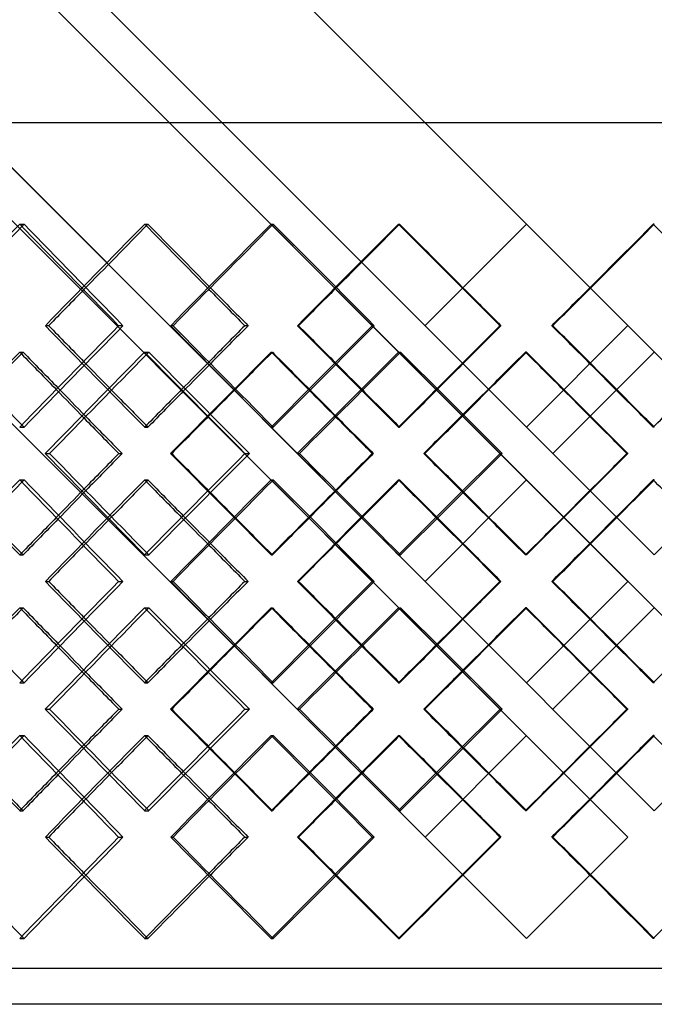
# Model space of a CAD drawing. Header units: millimetres. Extents: x -448 to 448, y -205 to 371.
# Tile 7 of 15: x -71 to 18, y -28 to 109. Entities that reach past the tile are written whole.
import ezdxf

# ---------------------------------------------------------------- set-up
doc = ezdxf.new("R2010")
doc.units = ezdxf.units.MM
doc.layers.add('HIDDEN', color=7, linetype='Continuous')
doc.layers.add('THICK', color=7, linetype='Continuous')

msp = doc.modelspace()

# ---------------------------------------------------------------- linework, layer by layer
at = {"layer": 'HIDDEN'}
for p, q in [((-287.5, 95), (287.5, 95)), ((-70.73, 80.82), (-70.13, 80.82)), ((-53.29, 80.82), (-52.83, 80.82)), ((-35.64, 80.82), (-35.33, 80.82)), ((-17.85, 80.82), (-17.7, 80.82)), ((0, 80.82), (0, 80.82)), ((17.85, 80.82), (17.7, 80.82)), ((-67.14, 66.67), (-66.68, 66.67)), ((-56.93, 66.67), (-56.32, 66.67)), ((-31.96, 66.67), (-31.8, 66.67)), ((-21.55, 66.67), (-21.24, 66.67)), ((-14.15, 66.67), (-14.15, 66.67)), ((14.15, 66.67), (14.15, 66.67)), ((-70.72, 62.99), (-70.26, 62.99)), ((-53.31, 62.99), (-52.7, 62.99)), ((-35.62, 62.99), (-35.46, 62.99)), ((-17.87, 62.99), (-17.56, 62.99)), ((0.02, 62.99), (-0.13, 62.99)), ((17.83, 62.99), (17.83, 62.99)), ((-70.73, 52.51), (-70.13, 52.51)), ((-53.29, 52.51), (-52.83, 52.51)), ((-35.64, 52.51), (-35.33, 52.51)), ((-17.85, 52.51), (-17.7, 52.51)), ((0, 52.51), (0, 52.51)), ((17.85, 52.51), (17.7, 52.51)), ((-49.67, 48.83), (-49.51, 48.83)), ((-39.28, 48.83), (-38.67, 48.83)), ((-3.68, 48.83), (-3.37, 48.83)), ((3.68, 48.83), (3.68, 48.83)), ((14.18, 48.83), (14.02, 48.83)), ((-70.73, 45.15), (-70.13, 45.15)), ((-53.29, 45.15), (-52.83, 45.15)), ((-35.64, 45.15), (-35.33, 45.15)), ((-17.85, 45.15), (-17.7, 45.15)), ((0, 45.15), (0, 45.15)), ((17.85, 45.15), (17.7, 45.15)), ((-70.72, 34.68), (-70.26, 34.68)), ((-53.31, 34.68), (-52.7, 34.68)), ((-35.62, 34.68), (-35.46, 34.68)), ((-17.87, 34.68), (-17.56, 34.68)), ((0.02, 34.68), (-0.13, 34.68)), ((17.83, 34.68), (17.83, 34.68)), ((-67.14, 31), (-66.68, 31)), ((-56.93, 31), (-56.32, 31)), ((-31.96, 31), (-31.8, 31)), ((-21.55, 31), (-21.24, 31)), ((-14.15, 31), (-14.15, 31)), ((14.15, 31), (14.15, 31)), ((-70.72, 27.32), (-70.26, 27.32)), ((-53.31, 27.32), (-52.7, 27.32)), ((-35.62, 27.32), (-35.46, 27.32)), ((-17.87, 27.32), (-17.56, 27.32)), ((0.02, 27.32), (-0.13, 27.32)), ((17.83, 27.32), (17.83, 27.32)), ((-70.73, 16.85), (-70.13, 16.85)), ((-53.29, 16.85), (-52.83, 16.85)), ((-35.64, 16.85), (-35.33, 16.85)), ((-17.85, 16.85), (-17.7, 16.85)), ((0, 16.85), (0, 16.85)), ((17.85, 16.85), (17.7, 16.85)), ((-49.67, 13.17), (-49.51, 13.17)), ((-39.28, 13.17), (-38.67, 13.17)), ((-3.68, 13.17), (-3.37, 13.17)), ((3.68, 13.17), (3.68, 13.17)), ((14.18, 13.17), (14.02, 13.17)), ((-70.73, 9.49), (-70.13, 9.49)), ((-53.29, 9.49), (-52.83, 9.49)), ((-35.64, 9.49), (-35.33, 9.49)), ((-17.85, 9.49), (-17.7, 9.49)), ((0, 9.49), (0, 9.49)), ((17.85, 9.49), (17.7, 9.49)), ((-70.72, -0.99), (-70.26, -0.99)), ((-53.31, -0.99), (-52.7, -0.99)), ((-35.62, -0.99), (-35.46, -0.99)), ((-17.87, -0.99), (-17.56, -0.99)), ((0.02, -0.99), (-0.13, -0.99)), ((17.83, -0.99), (17.83, -0.99)), ((-67.14, -4.67), (-66.68, -4.67)), ((-56.93, -4.67), (-56.32, -4.67)), ((-31.96, -4.67), (-31.8, -4.67)), ((-21.55, -4.67), (-21.24, -4.67)), ((-14.15, -4.67), (-14.15, -4.67)), ((14.15, -4.67), (14.15, -4.67)), ((-70.73, -18.82), (-70.13, -18.82)), ((-53.29, -18.82), (-52.83, -18.82)), ((-35.64, -18.82), (-35.33, -18.82)), ((-17.85, -18.82), (-17.7, -18.82)), ((0, -18.82), (0, -18.82)), ((17.85, -18.82), (17.7, -18.82)), ((287.5, -23), (-287.5, -23))]:
    msp.add_line(p, q, dxfattribs=at)
for centre, major_axis, ratio, start_param, end_param in [((0, 80.82), (285.32, 285.32), 0.123827, 1.693996, 1.69509), ((0, 80.82), (285.32, -285.32), 0.123827, -1.693996, -1.64475), ((0, 80.82), (288.76, 288.76), 0.092664, 1.663196, 1.712018), ((0, 80.82), (286.27, 286.27), 0.092664, 1.663196, 1.695082), ((0, 80.82), (288.76, -288.76), 0.092664, -1.663196, -1.63186), ((0, 80.82), (286.27, -286.27), 0.092664, -1.663196, -1.632396), ((0, 80.82), (286.95, 286.95), 0.061678, 1.632396, 1.632935), ((0, 80.82), (286.95, -286.95), 0.061678, -1.632396, -1.58315), ((0, 80.82), (289.86, 289.86), 0.03081, 1.601596, 1.650418), ((0, 80.82), (287.36, 287.36), 0.03081, 1.601596, 1.632933), ((0, 80.82), (289.86, -289.86), 0.03081, -1.601596, -1.570796), ((0, 80.82), (287.36, -287.36), 0.03081, -1.601596, -1.570796), ((0, 80.82), (287.36, 287.36), 0.03081, -1.570796, -1.539996), ((0, 80.82), (289.86, 289.86), 0.03081, -1.570796, -1.539996), ((0, 80.82), (287.36, -287.36), 0.03081, 1.50866, 1.539996), ((0, 52.51), (285.32, 285.32), 0.123827, 1.64475, 1.693996), ((0, 52.51), (288.76, -288.76), 0.092664, -1.712018, -1.663196), ((0, 52.51), (286.95, 286.95), 0.061678, 1.58315, 1.632396), ((0, 52.51), (289.86, -289.86), 0.03081, -1.650418, -1.601596), ((0, 80.82), (288.76, 288.76), 0.092664, 1.724729, 1.773717), ((0, 45.15), (288.76, -288.76), 0.092664, -1.724729, -1.723911), ((0, 45.15), (285.32, 285.32), 0.123827, 1.631927, 1.633008), ((0, 80.82), (285.32, -285.32), 0.123827, -1.631927, -1.58251), ((0, 80.82), (289.86, 289.86), 0.03081, 1.663129, 1.712117), ((0, 45.15), (289.86, -289.86), 0.03081, -1.663129, -1.662861), ((0, 45.15), (286.95, 286.95), 0.061678, 1.570327, 1.570864), ((0, 80.82), (286.95, -286.95), 0.061678, -1.570327, -1.52091), ((0, 80.82), (289.86, 289.86), 0.03081, -1.601795, -1.601529), ((0, 45.15), (289.86, -289.86), 0.03081, 1.552689, 1.601529), ((0, 52.51), (286.27, -286.27), 0.092664, -1.695082, -1.681187), ((0, 52.51), (288.76, 288.76), 0.092664, 1.63186, 1.645151), ((0, 52.51), (286.27, 286.27), 0.092664, 1.632396, 1.645803), ((0, 52.51), (287.36, -287.36), 0.03081, -1.632933, -1.619587), ((0, 52.51), (289.86, 289.86), 0.03081, 1.570796, 1.583552), ((0, 52.51), (287.36, 287.36), 0.03081, 1.570796, 1.583662), ((0, 52.51), (287.36, -287.36), 0.03081, 1.557987, 1.570796), ((0, 52.51), (289.86, -289.86), 0.03081, 1.558098, 1.570796), ((0, 45.15), (288.76, -288.76), 0.092664, -1.706695, -1.692919), ((0, 45.15), (286.27, -286.27), 0.092664, -1.707894, -1.693996), ((0, 80.82), (287.36, 287.36), 0.03081, 1.681666, 1.695074), ((0, 45.15), (289.86, -289.86), 0.03081, -1.645095, -1.631864), ((0, 45.15), (287.36, -287.36), 0.03081, -1.645743, -1.632396), ((0, 80.82), (287.36, 287.36), 0.03081, -1.632933, -1.620066), ((0, 80.82), (289.86, 289.86), 0.03081, -1.632396, -1.619641), ((0, 45.15), (287.36, -287.36), 0.03081, 1.570796, 1.583605), ((0, 52.51), (285.32, -285.32), 0.123827, -1.69509, -1.693996), ((0, 52.51), (288.76, 288.76), 0.092664, 1.66239, 1.663196), ((0, 52.51), (286.95, -286.95), 0.061678, -1.632935, -1.632396), ((0, 52.51), (289.86, 289.86), 0.03081, 1.60133, 1.601596), ((0, 52.51), (289.86, -289.86), 0.03081, 1.539996, 1.540262), ((0, 16.85), (288.76, -288.76), 0.092664, -1.773717, -1.724729), ((0, 16.85), (285.32, 285.32), 0.123827, 1.58251, 1.631927), ((0, 16.85), (289.86, -289.86), 0.03081, -1.712117, -1.663129), ((0, 16.85), (286.95, 286.95), 0.061678, 1.52091, 1.570327), ((0, 52.51), (289.86, 289.86), 0.03081, -1.601529, -1.552689), ((0, 45.15), (285.32, 285.32), 0.123827, 1.693996, 1.69509), ((0, 45.15), (285.32, -285.32), 0.123827, -1.693996, -1.64475), ((0, 45.15), (288.76, 288.76), 0.092664, 1.663196, 1.712018), ((0, 45.15), (288.76, -288.76), 0.092664, -1.663196, -1.66239), ((0, 45.15), (286.95, 286.95), 0.061678, 1.632396, 1.632935), ((0, 45.15), (286.95, -286.95), 0.061678, -1.632396, -1.58315), ((0, 45.15), (289.86, 289.86), 0.03081, 1.601596, 1.650418), ((0, 45.15), (289.86, -289.86), 0.03081, -1.601596, -1.60133), ((0, 45.15), (289.86, 289.86), 0.03081, -1.540262, -1.539996), ((0, 52.51), (288.76, 288.76), 0.092664, 1.692919, 1.706695), ((0, 52.51), (286.27, 286.27), 0.092664, 1.693996, 1.707894), ((0, 16.85), (287.36, -287.36), 0.03081, -1.695074, -1.681666), ((0, 52.51), (289.86, 289.86), 0.03081, 1.631864, 1.645095), ((0, 52.51), (287.36, 287.36), 0.03081, 1.632396, 1.645743), ((0, 16.85), (287.36, -287.36), 0.03081, 1.620066, 1.632933), ((0, 16.85), (289.86, -289.86), 0.03081, 1.619641, 1.632396), ((0, 52.51), (287.36, 287.36), 0.03081, -1.583605, -1.570796), ((0, 45.15), (286.27, 286.27), 0.092664, 1.681187, 1.695082), ((0, 45.15), (288.76, -288.76), 0.092664, -1.645151, -1.63186), ((0, 45.15), (286.27, -286.27), 0.092664, -1.645803, -1.632396), ((0, 45.15), (287.36, 287.36), 0.03081, 1.619587, 1.632933), ((0, 45.15), (289.86, -289.86), 0.03081, -1.583552, -1.570796), ((0, 45.15), (287.36, -287.36), 0.03081, -1.583662, -1.570796), ((0, 45.15), (287.36, 287.36), 0.03081, -1.570796, -1.557987), ((0, 45.15), (289.86, 289.86), 0.03081, -1.570796, -1.558098), ((0, 52.51), (288.76, 288.76), 0.092664, 1.723911, 1.724729), ((0, 52.51), (285.32, -285.32), 0.123827, -1.633008, -1.631927), ((0, 52.51), (289.86, 289.86), 0.03081, 1.662861, 1.663129), ((0, 52.51), (286.95, -286.95), 0.061678, -1.570864, -1.570327), ((0, 16.85), (289.86, -289.86), 0.03081, 1.601529, 1.601795), ((0, 16.85), (285.32, 285.32), 0.123827, 1.64475, 1.693996), ((0, 16.85), (288.76, -288.76), 0.092664, -1.712018, -1.663196), ((0, 16.85), (286.95, 286.95), 0.061678, 1.58315, 1.632396), ((0, 16.85), (289.86, -289.86), 0.03081, -1.650418, -1.601596), ((0, 45.15), (288.76, 288.76), 0.092664, 1.724729, 1.773717), ((0, 9.49), (288.76, -288.76), 0.092664, -1.724729, -1.723911), ((0, 9.49), (285.32, 285.32), 0.123827, 1.631927, 1.633008), ((0, 45.15), (285.32, -285.32), 0.123827, -1.631927, -1.58251), ((0, 45.15), (289.86, 289.86), 0.03081, 1.663129, 1.712117), ((0, 9.49), (289.86, -289.86), 0.03081, -1.663129, -1.662861), ((0, 9.49), (286.95, 286.95), 0.061678, 1.570327, 1.570864), ((0, 45.15), (286.95, -286.95), 0.061678, -1.570327, -1.52091), ((0, 45.15), (289.86, 289.86), 0.03081, -1.601795, -1.601529), ((0, 9.49), (289.86, -289.86), 0.03081, 1.552689, 1.601529), ((0, 16.85), (286.27, -286.27), 0.092664, -1.695082, -1.681187), ((0, 16.85), (288.76, 288.76), 0.092664, 1.63186, 1.645151), ((0, 16.85), (286.27, 286.27), 0.092664, 1.632396, 1.645803), ((0, 16.85), (287.36, -287.36), 0.03081, -1.632933, -1.619587), ((0, 16.85), (289.86, 289.86), 0.03081, 1.570796, 1.583552), ((0, 16.85), (287.36, 287.36), 0.03081, 1.570796, 1.583662), ((0, 16.85), (287.36, -287.36), 0.03081, 1.557987, 1.570796), ((0, 16.85), (289.86, -289.86), 0.03081, 1.558098, 1.570796), ((0, 9.49), (288.76, -288.76), 0.092664, -1.706695, -1.692919), ((0, 9.49), (286.27, -286.27), 0.092664, -1.707894, -1.693996), ((0, 45.15), (287.36, 287.36), 0.03081, 1.681666, 1.695074), ((0, 9.49), (289.86, -289.86), 0.03081, -1.645095, -1.631864), ((0, 9.49), (287.36, -287.36), 0.03081, -1.645743, -1.632396), ((0, 45.15), (287.36, 287.36), 0.03081, -1.632933, -1.620066), ((0, 45.15), (289.86, 289.86), 0.03081, -1.632396, -1.619641), ((0, 9.49), (287.36, -287.36), 0.03081, 1.570796, 1.583605), ((0, 16.85), (285.32, -285.32), 0.123827, -1.69509, -1.693996), ((0, 16.85), (288.76, 288.76), 0.092664, 1.66239, 1.663196), ((0, 16.85), (286.95, -286.95), 0.061678, -1.632935, -1.632396), ((0, 16.85), (289.86, 289.86), 0.03081, 1.60133, 1.601596), ((0, 16.85), (289.86, -289.86), 0.03081, 1.539996, 1.540262), ((0, -18.82), (288.76, -288.76), 0.092664, -1.773717, -1.724729), ((0, -18.82), (285.32, 285.32), 0.123827, 1.58251, 1.631927), ((0, -18.82), (289.86, -289.86), 0.03081, -1.712117, -1.663129), ((0, -18.82), (286.95, 286.95), 0.061678, 1.52091, 1.570327), ((0, 16.85), (289.86, 289.86), 0.03081, -1.601529, -1.552689), ((0, 9.49), (285.32, 285.32), 0.123827, 1.693996, 1.69509), ((0, 9.49), (285.32, -285.32), 0.123827, -1.693996, -1.64475), ((0, 9.49), (288.76, 288.76), 0.092664, 1.663196, 1.712018), ((0, 9.49), (288.76, -288.76), 0.092664, -1.663196, -1.66239), ((0, 9.49), (286.95, 286.95), 0.061678, 1.632396, 1.632935), ((0, 9.49), (286.95, -286.95), 0.061678, -1.632396, -1.58315), ((0, 9.49), (289.86, 289.86), 0.03081, 1.601596, 1.650418), ((0, 9.49), (289.86, -289.86), 0.03081, -1.601596, -1.60133), ((0, 9.49), (289.86, 289.86), 0.03081, -1.540262, -1.539996), ((0, 16.85), (288.76, 288.76), 0.092664, 1.692919, 1.706695), ((0, 16.85), (286.27, 286.27), 0.092664, 1.693996, 1.707894), ((0, -18.82), (287.36, -287.36), 0.03081, -1.695074, -1.681666), ((0, 16.85), (289.86, 289.86), 0.03081, 1.631864, 1.645095), ((0, 16.85), (287.36, 287.36), 0.03081, 1.632396, 1.645743), ((0, -18.82), (287.36, -287.36), 0.03081, 1.620066, 1.632933), ((0, -18.82), (289.86, -289.86), 0.03081, 1.619641, 1.632396), ((0, 16.85), (287.36, 287.36), 0.03081, -1.583605, -1.570796), ((0, 9.49), (286.27, 286.27), 0.092664, 1.681187, 1.695082), ((0, 9.49), (288.76, -288.76), 0.092664, -1.645151, -1.63186), ((0, 9.49), (286.27, -286.27), 0.092664, -1.645803, -1.632396), ((0, 9.49), (287.36, 287.36), 0.03081, 1.619587, 1.632933), ((0, 9.49), (289.86, -289.86), 0.03081, -1.583552, -1.570796), ((0, 9.49), (287.36, -287.36), 0.03081, -1.583662, -1.570796), ((0, 9.49), (287.36, 287.36), 0.03081, -1.570796, -1.557987), ((0, 9.49), (289.86, 289.86), 0.03081, -1.570796, -1.558098), ((0, 16.85), (288.76, 288.76), 0.092664, 1.723911, 1.724729), ((0, 16.85), (285.32, -285.32), 0.123827, -1.633008, -1.631927), ((0, 16.85), (289.86, 289.86), 0.03081, 1.662861, 1.663129), ((0, 16.85), (286.95, -286.95), 0.061678, -1.570864, -1.570327), ((0, -18.82), (289.86, -289.86), 0.03081, 1.601529, 1.601795), ((0, -18.82), (285.32, 285.32), 0.123827, 1.64475, 1.693996), ((0, -18.82), (288.76, -288.76), 0.092664, -1.712018, -1.663196), ((0, -18.82), (286.95, 286.95), 0.061678, 1.58315, 1.632396), ((0, -18.82), (289.86, -289.86), 0.03081, -1.650418, -1.601596), ((0, -18.82), (286.27, -286.27), 0.092664, -1.695082, -1.663196), ((0, -18.82), (288.76, 288.76), 0.092664, 1.63186, 1.663196), ((0, -18.82), (286.27, 286.27), 0.092664, 1.632396, 1.663196), ((0, -18.82), (287.36, -287.36), 0.03081, -1.632933, -1.601596), ((0, -18.82), (289.86, 289.86), 0.03081, 1.570796, 1.601596), ((0, -18.82), (287.36, 287.36), 0.03081, 1.570796, 1.601596), ((0, -18.82), (287.36, -287.36), 0.03081, 1.539996, 1.570796), ((0, -18.82), (289.86, -289.86), 0.03081, 1.539996, 1.570796), ((0, -18.82), (287.36, 287.36), 0.03081, -1.539996, -1.50866), ((0, -18.82), (285.32, -285.32), 0.123827, -1.69509, -1.693996), ((0, -18.82), (286.95, -286.95), 0.061678, -1.632935, -1.632396)]:
    msp.add_ellipse(centre, major_axis=major_axis, ratio=ratio, start_param=start_param, end_param=end_param, dxfattribs=at)
at = {"layer": 'THICK'}
for p, q in [((14.15, 66.67), (-290, 370.82)), ((31.99, 48.83), (-290, 370.82)), ((0, 52.51), (-290, 342.51)), ((17.83, 34.68), (-290, 342.51)), ((14.15, 31), (-290, 335.15)), ((31.99, 13.17), (-290, 335.15)), ((0, 16.85), (-290, 306.85)), ((17.83, -0.99), (-290, 306.85)), ((14.15, -4.67), (-290, 299.49)), ((0, -18.82), (-290, 271.18)), ((-447.5, 95), (447.5, 95)), ((-14.15, 66.67), (0, 80.82)), ((-49.64, 66.67), (-49.33, 66.67)), ((-39.31, 66.67), (-38.85, 66.67)), ((-3.71, 66.67), (-3.55, 66.67)), ((14.15, 66.67), (0, 52.51)), ((3.71, 66.67), (3.55, 66.67)), ((3.68, 48.83), (17.83, 62.99)), ((-67.16, 48.83), (-66.55, 48.83)), ((-56.9, 48.83), (-56.44, 48.83)), ((-31.98, 48.83), (-31.67, 48.83)), ((-21.52, 48.83), (-21.37, 48.83)), ((-14.18, 48.83), (-14.34, 48.83)), ((31.99, 48.83), (17.83, 34.68)), ((-14.15, 31), (0, 45.15)), ((-49.64, 31), (-49.33, 31)), ((-39.31, 31), (-38.85, 31)), ((-3.71, 31), (-3.55, 31)), ((14.15, 31), (0, 16.85)), ((3.71, 31), (3.55, 31)), ((3.68, 13.17), (17.83, 27.32)), ((-67.16, 13.17), (-66.55, 13.17)), ((-56.9, 13.17), (-56.44, 13.17)), ((-31.98, 13.17), (-31.67, 13.17)), ((-21.52, 13.17), (-21.37, 13.17)), ((-14.18, 13.17), (-14.34, 13.17)), ((31.99, 13.17), (17.83, -0.99)), ((-14.15, -4.67), (0, 9.49)), ((-49.64, -4.67), (-49.33, -4.67)), ((-39.31, -4.67), (-38.85, -4.67)), ((-3.71, -4.67), (-3.55, -4.67)), ((14.15, -4.67), (0, -18.82)), ((3.71, -4.67), (3.55, -4.67)), ((290, -28), (-290, -28))]:
    msp.add_line(p, q, dxfattribs=at)
for centre, major_axis, ratio, start_param, end_param in [((0, 80.82), (287.8, 287.8), 0.123827, 1.693996, 1.742818), ((0, 80.82), (285.32, 285.32), 0.123827, 1.69509, 1.743242), ((0, 80.82), (287.8, -287.8), 0.123827, -1.693996, -1.645175), ((0, 80.82), (289.45, 289.45), 0.061678, 1.632396, 1.681218), ((0, 80.82), (286.95, 286.95), 0.061678, 1.632935, 1.681643), ((0, 80.82), (289.45, -289.45), 0.061678, -1.632396, -1.583575), ((0, 80.82), (286.27, 286.27), 0.092664, 1.695082, 1.712442), ((0, 80.82), (288.76, -288.76), 0.092664, -1.63186, -1.614375), ((0, 80.82), (286.27, -286.27), 0.092664, -1.632396, -1.61395), ((0, 80.82), (287.36, 287.36), 0.03081, 1.632933, 1.650843), ((0, 80.82), (289.86, -289.86), 0.03081, -1.570796, -1.552775), ((0, 80.82), (287.36, -287.36), 0.03081, -1.570796, -1.55235), ((0, 80.82), (287.36, 287.36), 0.03081, -1.589243, -1.570796), ((0, 80.82), (289.86, 289.86), 0.03081, -1.588818, -1.570796), ((0, 52.51), (285.32, -285.32), 0.123827, -1.743242, -1.69509), ((0, 52.51), (287.8, 287.8), 0.123827, 1.645175, 1.693996), ((0, 52.51), (286.27, -286.27), 0.092664, -1.712442, -1.695082), ((0, 52.51), (289.45, -289.45), 0.061678, -1.681218, -1.632396), ((0, 52.51), (286.95, -286.95), 0.061678, -1.681643, -1.632935), ((0, 52.51), (288.76, 288.76), 0.092664, 1.614375, 1.63186), ((0, 52.51), (286.27, 286.27), 0.092664, 1.61395, 1.632396), ((0, 52.51), (289.45, 289.45), 0.061678, 1.583575, 1.632396), ((0, 52.51), (287.36, -287.36), 0.03081, -1.650843, -1.632933), ((0, 52.51), (289.86, 289.86), 0.03081, 1.552775, 1.570796), ((0, 52.51), (287.36, 287.36), 0.03081, 1.55235, 1.570796), ((0, 52.51), (287.36, -287.36), 0.03081, 1.570796, 1.589243), ((0, 52.51), (289.86, -289.86), 0.03081, 1.570796, 1.588818), ((0, 80.82), (286.27, 286.27), 0.092664, 1.725265, 1.743266), ((0, 45.15), (288.76, -288.76), 0.092664, -1.723911, -1.706695), ((0, 45.15), (286.27, -286.27), 0.092664, -1.725265, -1.707894), ((0, 45.15), (287.8, 287.8), 0.123827, 1.632463, 1.681304), ((0, 45.15), (285.32, 285.32), 0.123827, 1.633008, 1.681193), ((0, 80.82), (287.8, -287.8), 0.123827, -1.632463, -1.583475), ((0, 80.82), (287.36, 287.36), 0.03081, 1.663665, 1.681666), ((0, 45.15), (289.86, -289.86), 0.03081, -1.662861, -1.645095), ((0, 45.15), (287.36, -287.36), 0.03081, -1.663665, -1.645743), ((0, 45.15), (289.45, 289.45), 0.061678, 1.570863, 1.619704), ((0, 45.15), (286.95, 286.95), 0.061678, 1.570864, 1.619593), ((0, 80.82), (289.45, -289.45), 0.061678, -1.570863, -1.521875), ((0, 80.82), (287.36, 287.36), 0.03081, -1.620066, -1.602065), ((0, 80.82), (289.86, 289.86), 0.03081, -1.619641, -1.601795), ((0, 45.15), (287.36, -287.36), 0.03081, 1.583605, 1.602065), ((0, 52.51), (288.76, 288.76), 0.092664, 1.645151, 1.66239), ((0, 52.51), (289.86, 289.86), 0.03081, 1.583552, 1.60133), ((0, 52.51), (289.86, -289.86), 0.03081, 1.540262, 1.558098), ((0, 52.51), (287.36, 287.36), 0.03081, -1.539996, -1.521527), ((0, 52.51), (286.27, -286.27), 0.092664, -1.681187, -1.663196), ((0, 52.51), (286.27, 286.27), 0.092664, 1.645803, 1.663196), ((0, 52.51), (287.36, -287.36), 0.03081, -1.619587, -1.601596), ((0, 52.51), (287.36, 287.36), 0.03081, 1.583662, 1.601596), ((0, 52.51), (287.36, -287.36), 0.03081, 1.539996, 1.557987), ((0, 45.15), (288.76, -288.76), 0.092664, -1.692919, -1.675889), ((0, 45.15), (286.27, -286.27), 0.092664, -1.693996, -1.675999), ((0, 80.82), (287.36, 287.36), 0.03081, 1.695074, 1.713083), ((0, 45.15), (289.86, -289.86), 0.03081, -1.631864, -1.614289), ((0, 45.15), (287.36, -287.36), 0.03081, -1.632396, -1.614399), ((0, 80.82), (287.36, 287.36), 0.03081, -1.651483, -1.632933), ((0, 80.82), (289.86, 289.86), 0.03081, -1.650518, -1.632396), ((0, 45.15), (287.36, -287.36), 0.03081, 1.552799, 1.570796), ((0, 52.51), (287.8, -287.8), 0.123827, -1.681304, -1.632463), ((0, 52.51), (285.32, -285.32), 0.123827, -1.681193, -1.633008), ((0, 52.51), (288.76, 288.76), 0.092664, 1.675889, 1.692919), ((0, 52.51), (286.27, 286.27), 0.092664, 1.675999, 1.693996), ((0, 16.85), (287.8, 287.8), 0.123827, 1.583475, 1.632463), ((0, 16.85), (287.36, -287.36), 0.03081, -1.713083, -1.695074), ((0, 52.51), (289.45, -289.45), 0.061678, -1.619704, -1.570863), ((0, 52.51), (286.95, -286.95), 0.061678, -1.619593, -1.570864), ((0, 52.51), (289.86, 289.86), 0.03081, 1.614289, 1.631864), ((0, 52.51), (287.36, 287.36), 0.03081, 1.614399, 1.632396), ((0, 16.85), (289.45, 289.45), 0.061678, 1.521875, 1.570863), ((0, 16.85), (287.36, -287.36), 0.03081, 1.632933, 1.651483), ((0, 16.85), (289.86, -289.86), 0.03081, 1.632396, 1.650518), ((0, 52.51), (287.36, 287.36), 0.03081, -1.570796, -1.552799), ((0, 45.15), (287.8, 287.8), 0.123827, 1.693996, 1.742818), ((0, 45.15), (285.32, 285.32), 0.123827, 1.69509, 1.743242), ((0, 45.15), (287.8, -287.8), 0.123827, -1.693996, -1.645175), ((0, 45.15), (286.27, 286.27), 0.092664, 1.663196, 1.681187), ((0, 45.15), (288.76, -288.76), 0.092664, -1.66239, -1.645151), ((0, 45.15), (286.27, -286.27), 0.092664, -1.663196, -1.645803), ((0, 45.15), (289.45, 289.45), 0.061678, 1.632396, 1.681218), ((0, 45.15), (286.95, 286.95), 0.061678, 1.632935, 1.681643), ((0, 45.15), (289.45, -289.45), 0.061678, -1.632396, -1.583575), ((0, 45.15), (287.36, 287.36), 0.03081, 1.601596, 1.619587), ((0, 45.15), (289.86, -289.86), 0.03081, -1.60133, -1.583552), ((0, 45.15), (287.36, -287.36), 0.03081, -1.601596, -1.583662), ((0, 45.15), (287.36, 287.36), 0.03081, -1.557987, -1.539996), ((0, 45.15), (289.86, 289.86), 0.03081, -1.558098, -1.540262), ((0, 45.15), (287.36, -287.36), 0.03081, 1.521527, 1.539996), ((0, 16.85), (286.27, -286.27), 0.092664, -1.743266, -1.725265), ((0, 52.51), (288.76, 288.76), 0.092664, 1.706695, 1.723911), ((0, 16.85), (287.36, -287.36), 0.03081, -1.681666, -1.663665), ((0, 52.51), (289.86, 289.86), 0.03081, 1.645095, 1.662861), ((0, 16.85), (287.36, -287.36), 0.03081, 1.602065, 1.620066), ((0, 16.85), (289.86, -289.86), 0.03081, 1.601795, 1.619641), ((0, 52.51), (287.36, 287.36), 0.03081, -1.602065, -1.583605), ((0, 52.51), (286.27, 286.27), 0.092664, 1.707894, 1.725265), ((0, 52.51), (287.36, 287.36), 0.03081, 1.645743, 1.663665), ((0, 45.15), (286.27, 286.27), 0.092664, 1.695082, 1.712442), ((0, 45.15), (288.76, -288.76), 0.092664, -1.63186, -1.614375), ((0, 45.15), (286.27, -286.27), 0.092664, -1.632396, -1.61395), ((0, 45.15), (287.36, 287.36), 0.03081, 1.632933, 1.650843), ((0, 45.15), (289.86, -289.86), 0.03081, -1.570796, -1.552775), ((0, 45.15), (287.36, -287.36), 0.03081, -1.570796, -1.55235), ((0, 45.15), (287.36, 287.36), 0.03081, -1.589243, -1.570796), ((0, 45.15), (289.86, 289.86), 0.03081, -1.588818, -1.570796), ((0, 16.85), (285.32, -285.32), 0.123827, -1.743242, -1.69509), ((0, 16.85), (287.8, 287.8), 0.123827, 1.645175, 1.693996), ((0, 16.85), (286.27, -286.27), 0.092664, -1.712442, -1.695082), ((0, 16.85), (289.45, -289.45), 0.061678, -1.681218, -1.632396), ((0, 16.85), (286.95, -286.95), 0.061678, -1.681643, -1.632935), ((0, 16.85), (288.76, 288.76), 0.092664, 1.614375, 1.63186), ((0, 16.85), (286.27, 286.27), 0.092664, 1.61395, 1.632396), ((0, 16.85), (289.45, 289.45), 0.061678, 1.583575, 1.632396), ((0, 16.85), (287.36, -287.36), 0.03081, -1.650843, -1.632933), ((0, 16.85), (289.86, 289.86), 0.03081, 1.552775, 1.570796), ((0, 16.85), (287.36, 287.36), 0.03081, 1.55235, 1.570796), ((0, 16.85), (287.36, -287.36), 0.03081, 1.570796, 1.589243), ((0, 16.85), (289.86, -289.86), 0.03081, 1.570796, 1.588818), ((0, 45.15), (286.27, 286.27), 0.092664, 1.725265, 1.743266), ((0, 9.49), (288.76, -288.76), 0.092664, -1.723911, -1.706695), ((0, 9.49), (286.27, -286.27), 0.092664, -1.725265, -1.707894), ((0, 9.49), (287.8, 287.8), 0.123827, 1.632463, 1.681304), ((0, 9.49), (285.32, 285.32), 0.123827, 1.633008, 1.681193), ((0, 45.15), (287.8, -287.8), 0.123827, -1.632463, -1.583475), ((0, 45.15), (287.36, 287.36), 0.03081, 1.663665, 1.681666), ((0, 9.49), (289.86, -289.86), 0.03081, -1.662861, -1.645095), ((0, 9.49), (287.36, -287.36), 0.03081, -1.663665, -1.645743), ((0, 9.49), (289.45, 289.45), 0.061678, 1.570863, 1.619704), ((0, 9.49), (286.95, 286.95), 0.061678, 1.570864, 1.619593), ((0, 45.15), (289.45, -289.45), 0.061678, -1.570863, -1.521875), ((0, 45.15), (287.36, 287.36), 0.03081, -1.620066, -1.602065), ((0, 45.15), (289.86, 289.86), 0.03081, -1.619641, -1.601795), ((0, 9.49), (287.36, -287.36), 0.03081, 1.583605, 1.602065), ((0, 16.85), (286.27, -286.27), 0.092664, -1.681187, -1.663196), ((0, 16.85), (288.76, 288.76), 0.092664, 1.645151, 1.66239), ((0, 16.85), (287.36, -287.36), 0.03081, -1.619587, -1.601596), ((0, 16.85), (289.86, 289.86), 0.03081, 1.583552, 1.60133), ((0, 16.85), (287.36, 287.36), 0.03081, 1.583662, 1.601596), ((0, 16.85), (287.36, -287.36), 0.03081, 1.539996, 1.557987), ((0, 16.85), (289.86, -289.86), 0.03081, 1.540262, 1.558098), ((0, 16.85), (287.36, 287.36), 0.03081, -1.539996, -1.521527), ((0, 16.85), (286.27, 286.27), 0.092664, 1.645803, 1.663196), ((0, 9.49), (288.76, -288.76), 0.092664, -1.692919, -1.675889), ((0, 9.49), (286.27, -286.27), 0.092664, -1.693996, -1.675999), ((0, 45.15), (287.36, 287.36), 0.03081, 1.695074, 1.713083), ((0, 9.49), (289.86, -289.86), 0.03081, -1.631864, -1.614289), ((0, 9.49), (287.36, -287.36), 0.03081, -1.632396, -1.614399), ((0, 45.15), (287.36, 287.36), 0.03081, -1.651483, -1.632933), ((0, 45.15), (289.86, 289.86), 0.03081, -1.650518, -1.632396), ((0, 9.49), (287.36, -287.36), 0.03081, 1.552799, 1.570796), ((0, 16.85), (287.8, -287.8), 0.123827, -1.681304, -1.632463), ((0, 16.85), (285.32, -285.32), 0.123827, -1.681193, -1.633008), ((0, 16.85), (288.76, 288.76), 0.092664, 1.675889, 1.692919), ((0, 16.85), (286.27, 286.27), 0.092664, 1.675999, 1.693996), ((0, -18.82), (287.8, 287.8), 0.123827, 1.583475, 1.632463), ((0, -18.82), (287.36, -287.36), 0.03081, -1.713083, -1.695074), ((0, 16.85), (289.45, -289.45), 0.061678, -1.619704, -1.570863), ((0, 16.85), (286.95, -286.95), 0.061678, -1.619593, -1.570864), ((0, 16.85), (289.86, 289.86), 0.03081, 1.614289, 1.631864), ((0, 16.85), (287.36, 287.36), 0.03081, 1.614399, 1.632396), ((0, -18.82), (289.45, 289.45), 0.061678, 1.521875, 1.570863), ((0, -18.82), (287.36, -287.36), 0.03081, 1.632933, 1.651483), ((0, -18.82), (289.86, -289.86), 0.03081, 1.632396, 1.650518), ((0, 16.85), (287.36, 287.36), 0.03081, -1.570796, -1.552799), ((0, 9.49), (287.8, 287.8), 0.123827, 1.693996, 1.742818), ((0, 9.49), (285.32, 285.32), 0.123827, 1.69509, 1.743242), ((0, 9.49), (287.8, -287.8), 0.123827, -1.693996, -1.645175), ((0, 9.49), (286.27, 286.27), 0.092664, 1.663196, 1.681187), ((0, 9.49), (288.76, -288.76), 0.092664, -1.66239, -1.645151), ((0, 9.49), (286.27, -286.27), 0.092664, -1.663196, -1.645803), ((0, 9.49), (289.45, 289.45), 0.061678, 1.632396, 1.681218), ((0, 9.49), (286.95, 286.95), 0.061678, 1.632935, 1.681643), ((0, 9.49), (289.45, -289.45), 0.061678, -1.632396, -1.583575), ((0, 9.49), (287.36, 287.36), 0.03081, 1.601596, 1.619587), ((0, 9.49), (289.86, -289.86), 0.03081, -1.60133, -1.583552), ((0, 9.49), (287.36, -287.36), 0.03081, -1.601596, -1.583662), ((0, 9.49), (287.36, 287.36), 0.03081, -1.557987, -1.539996), ((0, 9.49), (289.86, 289.86), 0.03081, -1.558098, -1.540262), ((0, 9.49), (287.36, -287.36), 0.03081, 1.521527, 1.539996), ((0, -18.82), (286.27, -286.27), 0.092664, -1.743266, -1.725265), ((0, 16.85), (288.76, 288.76), 0.092664, 1.706695, 1.723911), ((0, -18.82), (287.36, -287.36), 0.03081, -1.681666, -1.663665), ((0, 16.85), (289.86, 289.86), 0.03081, 1.645095, 1.662861), ((0, 16.85), (287.36, 287.36), 0.03081, 1.645743, 1.663665), ((0, -18.82), (287.36, -287.36), 0.03081, 1.602065, 1.620066), ((0, -18.82), (289.86, -289.86), 0.03081, 1.601795, 1.619641), ((0, 16.85), (287.36, 287.36), 0.03081, -1.602065, -1.583605), ((0, 16.85), (286.27, 286.27), 0.092664, 1.707894, 1.725265), ((0, 9.49), (286.27, 286.27), 0.092664, 1.695082, 1.712442), ((0, 9.49), (288.76, -288.76), 0.092664, -1.63186, -1.614375), ((0, 9.49), (286.27, -286.27), 0.092664, -1.632396, -1.61395), ((0, 9.49), (287.36, 287.36), 0.03081, 1.632933, 1.650843), ((0, 9.49), (289.86, -289.86), 0.03081, -1.570796, -1.552775), ((0, 9.49), (287.36, -287.36), 0.03081, -1.570796, -1.55235), ((0, 9.49), (287.36, 287.36), 0.03081, -1.589243, -1.570796), ((0, 9.49), (289.86, 289.86), 0.03081, -1.588818, -1.570796), ((0, -18.82), (285.32, -285.32), 0.123827, -1.743242, -1.69509), ((0, -18.82), (287.8, 287.8), 0.123827, 1.645175, 1.693996), ((0, -18.82), (286.27, -286.27), 0.092664, -1.712442, -1.695082), ((0, -18.82), (289.45, -289.45), 0.061678, -1.681218, -1.632396), ((0, -18.82), (286.95, -286.95), 0.061678, -1.681643, -1.632935), ((0, -18.82), (288.76, 288.76), 0.092664, 1.614375, 1.63186), ((0, -18.82), (286.27, 286.27), 0.092664, 1.61395, 1.632396), ((0, -18.82), (289.45, 289.45), 0.061678, 1.583575, 1.632396), ((0, -18.82), (287.36, -287.36), 0.03081, -1.650843, -1.632933), ((0, -18.82), (289.86, 289.86), 0.03081, 1.552775, 1.570796), ((0, -18.82), (287.36, 287.36), 0.03081, 1.55235, 1.570796), ((0, -18.82), (287.36, -287.36), 0.03081, 1.570796, 1.589243), ((0, -18.82), (289.86, -289.86), 0.03081, 1.570796, 1.588818)]:
    msp.add_ellipse(centre, major_axis=major_axis, ratio=ratio, start_param=start_param, end_param=end_param, dxfattribs=at)

doc.saveas('drawing.dxf')
